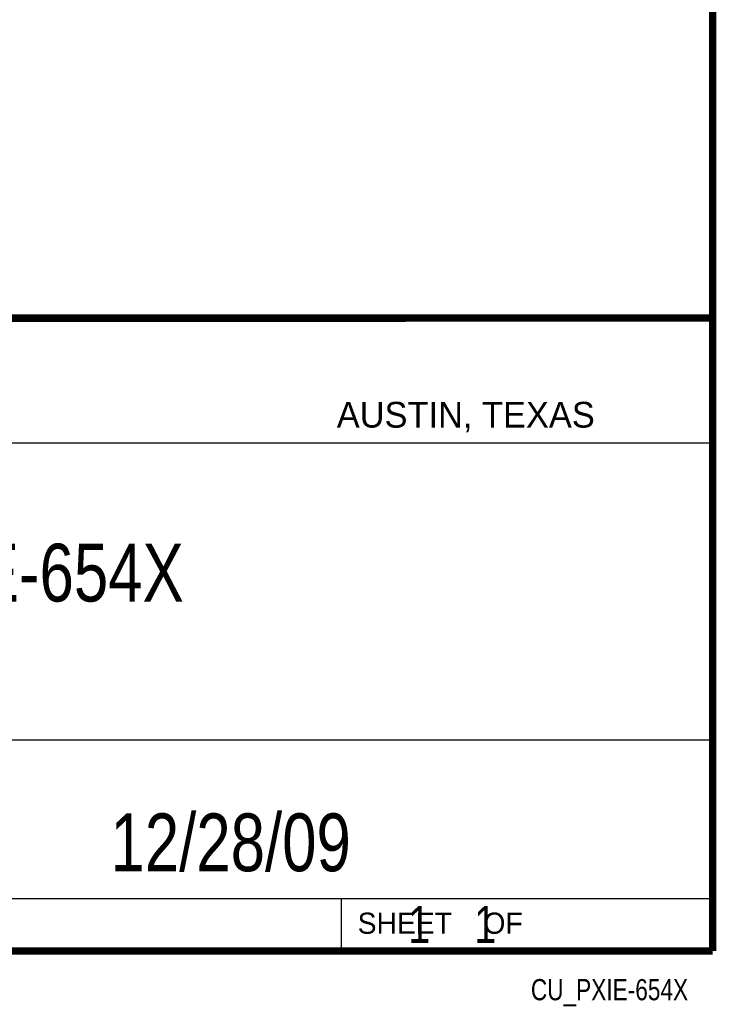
# Model space of a CAD drawing. Header units: inches. Extents: x 0.2 to 16.8, y 0.1 to 10.8.
# Tile 13 of 13: x 14.9 to 16.8, y 0.1 to 2.8. Entities that reach past the tile are written whole.
import ezdxf
from ezdxf.enums import TextEntityAlignment as Align

# ---------------------------------------------------------------- set-up
doc = ezdxf.new("R2010")
doc.units = ezdxf.units.IN
doc.header["$LTSCALE"] = 0.935
doc.header["$MEASUREMENT"] = 0
doc.layers.get('0').update_dxf_attribs({"linetype": 'CONTINUOUS'})
doc.styles.get("Standard").update_dxf_attribs({"font": 'txt', "width": 0.8})

msp = doc.modelspace()

# ---------------------------------------------------------------- linework, layer by layer
at = {"color": 2, "linetype": 'CONTINUOUS'}
for p, q in [((13.0652, 1.9695), (16.745, 1.9695)), ((16.745, 1.9695), (16.745, 0.2605)), ((13.0653, 1.6329), (16.75, 1.6329)), ((13.0652, 0.8295), (16.745, 0.8295)), ((13.0652, 0.4005), (16.745, 0.4005)), ((15.745, 0.4005), (15.745, 0.2605)), ((13.0652, 0.2605), (16.745, 0.2605)), ((15.7462, 0.2607), (16.7462, 0.2607)), ((15.7462, 0.2607), (15.7462, 0.2602)), ((15.7462, 0.2602), (16.7462, 0.2602)), ((16.7462, 0.2607), (16.7462, 0.2602))]:
    msp.add_line(p, q, dxfattribs=at)
at = {"color": 7, "linetype": 'CONTINUOUS', "const_width": 0.02}
for points in [[(16.75, 0.2586), (16.75, 10.7586)], [(11.4718, 1.9702), (16.75, 1.9707)], [(0.25, 0.2586), (16.75, 0.2586)]]:
    msp.add_lwpolyline(points, dxfattribs=at)

# ---------------------------------------------------------------- texts
at = {"color": 2, "linetype": 'CONTINUOUS'}
for s, height, p in [('AUSTIN, TEXAS', 0.069617, (15.7327, 1.6745)), ('SHEET    OF', 0.057262, (15.7892, 0.3052))]:
    msp.add_text(s, height=height, dxfattribs=at).set_placement(p)
at = {"color": 2, "linetype": 'CONTINUOUS', "width": 0.8}
msp.add_text('CU_PXIE-654X', height=0.057262, dxfattribs=at).set_placement((16.6837, 0.1254), align=Align.RIGHT)
at = {"color": 7, "linetype": 'CONTINUOUS'}
for s, insert, char_height, width, attachment_point in [('PXIE-654X\\P ', (14.9051, 1.3603), 0.15625, 1.125, 2), ('12/28/09 ', (15.4455, 0.6307), 0.15625, 1.125, 2), ('    1    1', (15.8075, 0.3805), 0.1, 0.8, 1)]:
    msp.add_mtext(s, dxfattribs=dict(at, insert=insert, char_height=char_height, width=width, attachment_point=attachment_point))

doc.saveas('drawing.dxf')
